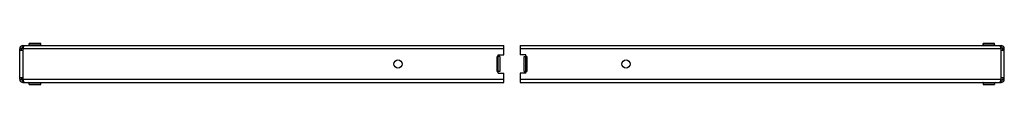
# Model space of a CAD drawing. Header units: millimetres. Extents: x 166 to 1366, y 1025 to 1075.
import ezdxf

# ---------------------------------------------------------------- set-up
doc = ezdxf.new("R2010")
doc.units = ezdxf.units.MM
doc.header["$LTSCALE"] = 137.731801
doc.layers.get('0').update_dxf_attribs({"linetype": 'CONTINUOUS'})

msp = doc.modelspace()

# ---------------------------------------------------------------- linework, layer by layer
at = {"color": 7}
for p, q in [((166.4, 1031.5), (166.4, 1068.5)), ((168.4, 1068.5), (166.4, 1068.5)), ((168.4, 1066.5), (168.4, 1068.5)), ((170.4, 1072.5), (170.4, 1070.5)), ((170.4, 1072.5), (756.4, 1072.5)), ((170.4, 1070.5), (171.1, 1070.5)), ((170.4, 1068.5), (170.4, 1031.5)), ((756.4, 1068.5), (170.4, 1068.5)), ((178.1, 1073.5), (178.1, 1075)), ((192.1, 1075), (178.1, 1075)), ((178.1, 1073.5), (191.5, 1073.5)), ((192.1, 1073.4), (192.1, 1075)), ((192.1, 1073.4), (192.2, 1073.2)), ((756.4, 1061), (756.4, 1072.5)), ((776.4, 1072.5), (776.4, 1061)), ((776.4, 1072.5), (1362.4, 1072.5)), ((1362.4, 1068.5), (776.4, 1068.5)), ((1354.6, 1075), (1340.6, 1075)), ((1340.6, 1073.4), (1340.6, 1075)), ((1340.6, 1073.4), (1340.6, 1073.2)), ((1341.3, 1073.5), (1354.6, 1073.5)), ((1354.6, 1073.5), (1354.6, 1075)), ((1361.7, 1070.5), (1362.4, 1070.5)), ((1362.4, 1070.5), (1362.4, 1072.5)), ((1362.4, 1031.5), (1362.4, 1068.5)), ((1366.4, 1068.5), (1364.4, 1068.5)), ((1364.4, 1066.5), (1364.4, 1068.5)), ((1366.4, 1031.5), (1366.4, 1068.5)), ((170.4, 1066.5), (166.4, 1066.5)), ((748.4, 1041), (748.4, 1059)), ((749, 1059), (748.4, 1059)), ((749.4, 1039), (749.4, 1061)), ((749.4, 1061), (756.4, 1061)), ((751.4, 1059), (749.4, 1059)), ((751.4, 1059), (751.4, 1041)), ((783.4, 1061), (776.4, 1061)), ((781.4, 1041), (781.4, 1059)), ((781.4, 1059), (783.4, 1059)), ((783.4, 1039), (783.4, 1061)), ((784.4, 1059), (783.4, 1059)), ((784.4, 1059), (784.4, 1041)), ((1366.4, 1066.5), (1362.4, 1066.5)), ((166.4, 1033.5), (170.4, 1033.5)), ((168.4, 1033.5), (168.4, 1031.5)), ((748.4, 1041), (749.3, 1041)), ((751.4, 1041), (749.4, 1041)), ((749.4, 1039), (756.4, 1039)), ((756.4, 1027.5), (756.4, 1039)), ((783.4, 1039), (776.4, 1039)), ((776.4, 1039), (776.4, 1027.5)), ((781.4, 1041), (783.4, 1041)), ((783.8, 1041), (784.4, 1041)), ((1362.4, 1033.5), (1366.4, 1033.5)), ((1364.4, 1033.5), (1364.4, 1031.5)), ((166.4, 1031.5), (168.4, 1031.5)), ((170.4, 1031.5), (756.4, 1031.5)), ((170.4, 1029.5), (170.4, 1027.5)), ((171.1, 1029.5), (170.4, 1029.5)), ((170.4, 1027.5), (756.4, 1027.5)), ((178.1, 1025), (178.1, 1026.5)), ((191.5, 1026.5), (178.1, 1026.5)), ((178.1, 1025), (192.1, 1025)), ((192.1, 1026.6), (192.2, 1026.8)), ((192.1, 1025), (192.1, 1026.6)), ((776.4, 1031.5), (1362.4, 1031.5)), ((776.4, 1027.5), (1362.4, 1027.5)), ((1340.6, 1026.6), (1340.6, 1026.8)), ((1340.6, 1026.6), (1340.6, 1025)), ((1340.6, 1025), (1354.6, 1025)), ((1354.6, 1026.5), (1341.3, 1026.5)), ((1354.6, 1026.5), (1354.6, 1025)), ((1362.4, 1029.5), (1361.7, 1029.5)), ((1362.4, 1027.5), (1362.4, 1029.5)), ((1364.4, 1031.5), (1366.4, 1031.5))]:
    msp.add_line(p, q, dxfattribs=at)
for centre in [(627.4, 1050), (905.4, 1050)]:
    msp.add_circle(centre, 5, dxfattribs=at)
for centre, radius, start, end in [((170.4, 1068.5), 4, 90, 180), ((170.4, 1068.5), 2, 90, 180), ((177.1, 1073.5), 1, 270, 360), ((191.5, 1069.6), 3.9, 84.7687, 90.0554), ((193.1, 1073.4), 1, 194.9619, 207.2447), ((1339.6, 1073.4), 1, 332.7553, 345.0351), ((1355.6, 1073.5), 1, 180, 270), ((1362.4, 1068.5), 4, 0, 90), ((1362.4, 1068.5), 2, 0, 90), ((170.4, 1031.5), 4, 180, 270), ((170.4, 1031.5), 2, 180, 270), ((177.1, 1026.5), 1, 0, 90), ((193.1, 1026.6), 1, 152.7553, 165.0354), ((1339.6, 1026.6), 1, 14.9622, 27.2447), ((1341.3, 1030.4), 3.9, 264.7687, 270.0554), ((1355.6, 1026.5), 1, 90, 180), ((1362.4, 1031.5), 4, 270, 360), ((1362.4, 1031.5), 2, 270, 360)]:
    msp.add_arc(centre, radius, start, end, dxfattribs=at)
for points, knots in [([(170.4, 1068.5), (170.5, 1069), (170.8, 1069.6), (171, 1070.3), (171, 1070.4)], [0, 0, 0, 0, 0.7623, 1, 1, 1, 1]), ([(171.4, 1071.3), (171.5, 1071.6), (171.7, 1072.1), (172.2, 1072.5), (172.4, 1072.5)], [0, 0, 0, 0, 0.630969, 1, 1, 1, 1]), ([(191.5, 1073.5), (191.5, 1073.2), (191.7, 1072.7), (192.2, 1072.5), (192.4, 1072.5)], [0, 0, 0, 0, 0.517122, 1, 1, 1, 1]), ([(192.1, 1073.4), (192.1, 1073.4), (192, 1073.5), (191.9, 1073.5), (191.8, 1073.5)], [0, 0, 0, 0, 0.25253, 1, 1, 1, 1]), ([(1341.3, 1073.5), (1341.3, 1073.2), (1341.1, 1072.7), (1340.6, 1072.5), (1340.4, 1072.5)], [0, 0, 0, 0, 0.517368, 1, 1, 1, 1]), ([(1341.3, 1073.5), (1341.2, 1073.5), (1341, 1073.5), (1340.8, 1073.5), (1340.7, 1073.4), (1340.6, 1073.5), (1340.6, 1073.4)], [0, 0, 0, 0, 0.433708, 0.74677, 0.936424, 1, 1, 1, 1]), ([(1360.4, 1072.5), (1360.6, 1072.5), (1361, 1072.1), (1361.3, 1071.6), (1361.4, 1071.3)], [0, 0, 0, 0, 0.369036, 1, 1, 1, 1]), ([(1361.8, 1070.4), (1361.8, 1070.3), (1362, 1069.6), (1362.2, 1069), (1362.4, 1068.5)], [0, 0, 0, 0, 0.2377, 1, 1, 1, 1]), ([(171, 1029.6), (171, 1029.7), (170.8, 1030.4), (170.5, 1031), (170.4, 1031.5)], [0, 0, 0, 0, 0.2377, 1, 1, 1, 1]), ([(172.4, 1027.5), (172.2, 1027.5), (171.7, 1027.9), (171.5, 1028.4), (171.4, 1028.7)], [0, 0, 0, 0, 0.369032, 1, 1, 1, 1]), ([(191.5, 1026.5), (191.5, 1026.8), (191.7, 1027.3), (192.2, 1027.5), (192.4, 1027.5)], [0, 0, 0, 0, 0.517368, 1, 1, 1, 1]), ([(191.5, 1026.5), (191.6, 1026.5), (191.7, 1026.5), (192, 1026.5), (192.1, 1026.6), (192.1, 1026.5), (192.1, 1026.6)], [0, 0, 0, 0, 0.433708, 0.74677, 0.936424, 1, 1, 1, 1]), ([(1341.3, 1026.5), (1341.3, 1026.8), (1341.1, 1027.3), (1340.6, 1027.5), (1340.4, 1027.5)], [0, 0, 0, 0, 0.517099, 1, 1, 1, 1]), ([(1340.6, 1026.6), (1340.6, 1026.6), (1340.8, 1026.5), (1340.9, 1026.5), (1340.9, 1026.5)], [0, 0, 0, 0, 0.25253, 1, 1, 1, 1]), ([(1361.4, 1028.7), (1361.3, 1028.4), (1361, 1027.9), (1360.6, 1027.5), (1360.4, 1027.5)], [0, 0, 0, 0, 0.630977, 1, 1, 1, 1]), ([(1362.4, 1031.5), (1362.2, 1031), (1362, 1030.4), (1361.8, 1029.7), (1361.8, 1029.6)], [0, 0, 0, 0, 0.7623, 1, 1, 1, 1])]:
    msp.add_open_spline(points, degree=3, knots=knots, dxfattribs=at)
for points in [[(171, 1070.4), (171.1, 1070.7), (171.3, 1071), (171.4, 1071.3)], [(192.3, 1073), (192.3, 1072.8), (192.4, 1072.7), (192.6, 1072.6)], [(1340.5, 1073), (1340.5, 1072.8), (1340.4, 1072.7), (1340.2, 1072.6)], [(1361.4, 1071.3), (1361.5, 1071), (1361.6, 1070.7), (1361.8, 1070.4)], [(171.4, 1028.7), (171.3, 1029), (171.1, 1029.3), (171, 1029.6)], [(192.3, 1027), (192.3, 1027.2), (192.4, 1027.3), (192.6, 1027.4)], [(1340.5, 1027), (1340.5, 1027.2), (1340.4, 1027.3), (1340.2, 1027.4)], [(1361.8, 1029.6), (1361.6, 1029.3), (1361.5, 1029), (1361.4, 1028.7)]]:
    msp.add_open_spline(points, degree=3, dxfattribs=at)

doc.saveas('drawing.dxf')
